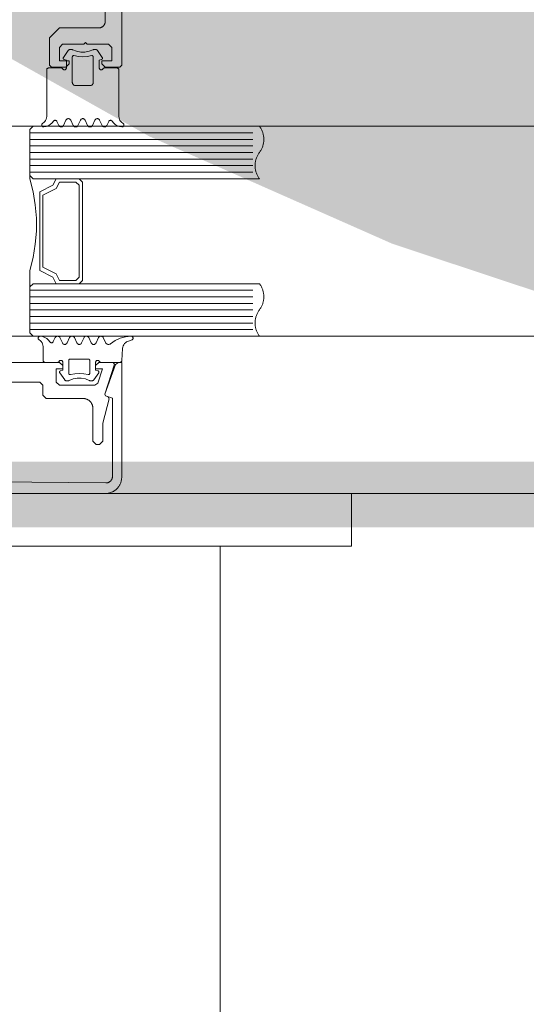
# Model space of a CAD drawing. Header units: millimetres. Extents: x 7483 to 13091, y 8111 to 13871.
# Tile 19 of 256: x 8840.55 to 8848.27, y 9212.12 to 9227.14. Entities that reach past the tile are written whole.
import ezdxf

# ---------------------------------------------------------------- set-up
doc = ezdxf.new("R2010")
doc.units = ezdxf.units.MM
doc.linetypes.add('DASHED2', pattern=[0.375, 0.25, -0.125])
doc.linetypes.add('DGN_STYLE_2', pattern=[30.2, 18.12, -12.08])
doc.layers.add('a___wymiary', color=7, linetype='Continuous', lineweight=5, true_color=0x000000)
doc.layers.add('wymiary', color=7, linetype='Continuous', lineweight=5, true_color=0xb2b2b2)
for name, color, linetype, lineweight in [('A_zaluzje', 7, 'Continuous', 15), ('CZ-SR', 106, 'Continuous', 13), ('drzwi', 30, 'Continuous', 20)]:
    doc.layers.add(name, color=color, linetype=linetype, lineweight=lineweight)
doc.layers.add('Powierzchnie', color=21, linetype='DGN_STYLE_2', lineweight=15, plot=False)
doc.styles.add('Arial', font='arial.ttf')
doc.dimstyles.new('wymiary agp1', dxfattribs={"dimtxt": 16, "dimasz": 5, "dimexe": 30, "dimexo": 60, "dimgap": 1.8, "dimtad": 1, "dimdec": 3, "dimrnd": 0.5, "dimdsep": 46, "dimtxsty": 'Arial', "dimblk": 'znacznik', "dimcen": 1.5, "dimse1": 1, "dimse2": 1, "dimclrd": 256, "dimazin": 0, "dimtfac": 1, "dimtdec": 3, "dimtmove": 1, "dimatfit": 3, "dimldrblk": 'znacznik', "dimfxl": 0, "dimlwd": -1, "dimarcsym": 0})

# ---------------------------------------------------------------- blocks, each defined once
blk = doc.blocks.new('zw$58')
for p, q in [((6.352965, 6.757207), (6.278063, 6.650213)), ((6.870836, 6.650213), (6.795885, 6.757207)), ((6.179918, 5.673681), (6.20819, 5.613097)), ((6.2807, 5.613097), (6.3182, 5.693505)), ((6.390709, 5.693505), (6.428209, 5.613097)), ((6.50067, 5.613097), (6.53817, 5.693505)), ((6.61068, 5.693505), (6.64818, 5.613097)), ((6.72069, 5.613097), (6.75819, 5.693505)), ((6.8307, 5.693505), (6.8682, 5.613097)), ((6.940709, 5.613097), (6.968932, 5.673681)), ((5.765458, 5.500001), (9.165458, 5.500001)), ((5.765458, 5.400001), (9.165458, 5.400001)), ((5.765458, 5.300001), (9.165458, 5.300001)), ((5.765458, 5.200001), (9.165458, 5.200001)), ((5.765458, 5.100001), (9.165458, 5.100001)), ((5.765458, 5.000001), (9.165458, 5.000001)), ((5.765458, 4.900001), (9.165458, 4.900001)), ((5.765458, 3.100001), (9.165458, 3.100001)), ((5.765458, 3.000001), (9.165458, 3.000001)), ((5.765458, 2.900001), (9.165458, 2.900001)), ((5.765458, 2.800001), (9.165458, 2.800001)), ((5.765458, 2.700001), (9.165458, 2.700001)), ((5.765458, 2.600001), (9.165458, 2.600001)), ((5.765458, 2.500001), (9.165458, 2.500001)), ((6.125042, 2.31632), (6.153313, 2.376909)), ((6.225823, 2.376909), (6.263323, 2.296495)), ((6.335833, 2.296495), (6.373284, 2.376909)), ((6.445794, 2.376909), (6.483294, 2.296495)), ((6.555803, 2.296495), (6.593303, 2.376909)), ((6.665813, 2.376909), (6.703313, 2.296495)), ((6.775823, 2.296495), (6.813323, 2.376909)), ((7.319817, 2.341814), (7.257952, 2.319304)), ((7.179192, 2.212816), (7.169524, 2.028435)), ((7.17343, 2.233617), (7.17343, 2.233617)), ((7.17343, 2.138372), (7.17343, 2.138372)), ((6.36386, 2.04312), (6.36386, 2.04312)), ((6.768645, 1.995494), (6.768645, 1.995494)), ((6.22094, 1.852617), (6.22094, 1.852617)), ((6.298089, 1.732793), (6.223186, 1.839788)), ((6.81596, 1.839788), (6.741009, 1.732793)), ((6.768645, 1.900243), (6.768645, 1.900243))]:
    blk.add_line(p, q)
for points in [[(6.916666, 8.0002), (6.916666, 7.2002), (6.916571, 7.195838), (6.916285, 7.191485), (6.91581, 7.187147), (6.915147, 7.182835), (6.914296, 7.178556), (6.913259, 7.174318), (6.912038, 7.17013), (6.910635, 7.165998), (6.909054, 7.161932), (6.907297, 7.157938), (6.905367, 7.154025), (6.903269, 7.1502), (6.901005, 7.14647), (6.898581, 7.142842), (6.896001, 7.139324), (6.89327, 7.135921), (6.890394, 7.132641), (6.887377, 7.129489), (6.884225, 7.126472), (6.880945, 7.123596), (6.877542, 7.120865), (6.874024, 7.118285), (6.870396, 7.115861), (6.866666, 7.113598), (6.862841, 7.111499), (6.858928, 7.109569), (6.854934, 7.107812), (6.850868, 7.106231), (6.846737, 7.104828), (6.842548, 7.103608), (6.83831, 7.10257), (6.834031, 7.101719), (6.829719, 7.101056), (6.825382, 7.100581), (6.821028, 7.100295), (6.816666, 7.1002), (6.216666, 7.1002), (6.066666, 6.9502), (6.066666, 6.5302), (6.096666, 6.5002), (6.316666, 6.5002), (6.366666, 6.5502), (6.366666, 6.6002), (6.216666, 6.6002), (6.216666, 6.8002), (6.266666, 6.8502), (6.591666, 6.8502), (6.616666, 6.8752), (6.641666, 6.8502), (6.966666, 6.8502), (7.016666, 6.8002), (7.016666, 6.6002), (6.866666, 6.6002), (6.866666, 6.5502), (6.916666, 6.5002), (7.136666, 6.5002), (7.166666, 6.5302), (7.166666, 14.7502)], [(6.420685, 6.766745), (6.41746, 6.768152), (6.414092, 6.769172), (6.410628, 6.769791), (6.407116, 6.77), (6.377526, 6.77), (6.371804, 6.769445), (6.366294, 6.767809), (6.361196, 6.765153), (6.356699, 6.761573), (6.352967, 6.757202)], [(6.420692, 6.766753), (6.47998, 6.743386), (6.542587, 6.731494), (6.606312, 6.731494), (6.668919, 6.743386), (6.728207, 6.766753)], [(6.795916, 6.757225), (6.792857, 6.760918), (6.789249, 6.764077), (6.785184, 6.766621), (6.780765, 6.768485), (6.776105, 6.769621), (6.771325, 6.77), (6.741783, 6.77), (6.738269, 6.769796), (6.734803, 6.769183), (6.731432, 6.768167), (6.728204, 6.766764)], [(6.268456, 6.475009), (6.271455, 6.470724), (6.275153, 6.467025), (6.279437, 6.464025), (6.284177, 6.461814), (6.289229, 6.460459), (6.29444, 6.460003), (6.299651, 6.460458), (6.304703, 6.46181), (6.309444, 6.46402), (6.313729, 6.467019), (6.317428, 6.470717), (6.320429, 6.475001), (6.32264, 6.47974), (6.323994, 6.484792), (6.32445, 6.490001), (6.32445, 6.610003), (6.289244, 6.619426)], [(6.278065, 6.650215), (6.276323, 6.647197), (6.275132, 6.643923), (6.274526, 6.640492), (6.274525, 6.637008), (6.275128, 6.633577), (6.276318, 6.630302), (6.278057, 6.627283), (6.280294, 6.624613), (6.282961, 6.622371), (6.285975, 6.620626), (6.289247, 6.61943)], [(6.439438, 6.676828), (6.435844, 6.677415), (6.432203, 6.67734), (6.428637, 6.676605), (6.425262, 6.675236), (6.422192, 6.673277), (6.419528, 6.670794), (6.417358, 6.667869), (6.415755, 6.664598), (6.414771, 6.661091), (6.41444, 6.657463), (6.41444, 6.27), (6.415199, 6.261318), (6.417455, 6.252899), (6.421138, 6.245), (6.426138, 6.237861), (6.4323, 6.231698), (6.43944, 6.226699), (6.447339, 6.223015), (6.455757, 6.22076), (6.46444, 6.22), (6.684459, 6.22), (6.693142, 6.22076), (6.70156, 6.223015), (6.709459, 6.226699), (6.716599, 6.231698), (6.722761, 6.237861), (6.727761, 6.245), (6.731444, 6.252899), (6.7337, 6.261318), (6.734459, 6.27), (6.734459, 6.657463), (6.734128, 6.661089), (6.733144, 6.664594), (6.731541, 6.667862), (6.729371, 6.670787), (6.726707, 6.67327), (6.723636, 6.675229), (6.720261, 6.6766), (6.716693, 6.677338), (6.71305, 6.677416), (6.709454, 6.676834)], [(6.439443, 6.676829), (6.506404, 6.663984), (6.57445, 6.659679), (6.642495, 6.663984), (6.709457, 6.676829)], [(6.880431, 6.474988), (6.87743, 6.470707), (6.87373, 6.467012), (6.869445, 6.464015), (6.864705, 6.461808), (6.859654, 6.460456), (6.854445, 6.460003), (6.849235, 6.46046), (6.844185, 6.461814), (6.839446, 6.464025), (6.835163, 6.467024), (6.831466, 6.470722), (6.828468, 6.475005), (6.826258, 6.479743), (6.824905, 6.484793), (6.82445, 6.490001), (6.82445, 6.610003), (6.859606, 6.619426)], [(6.859606, 6.619418), (6.862885, 6.620607), (6.865907, 6.622349), (6.86858, 6.624588), (6.870824, 6.627259), (6.87257, 6.630279), (6.873765, 6.633556), (6.874373, 6.636991), (6.874374, 6.640479), (6.87377, 6.643915), (6.872578, 6.647193), (6.870834, 6.650215)], [(5.963608, 5.646098), (5.980964, 5.65806), (5.995959, 5.672875), (6.00813, 5.690084), (6.017102, 5.709158), (6.022599, 5.729508), (6.02445, 5.750505), (6.02445, 6.460003), (6.024905, 6.465209), (6.026258, 6.470258), (6.028466, 6.474995), (6.031463, 6.479277), (6.035158, 6.482974), (6.039439, 6.485974), (6.044175, 6.488186), (6.049223, 6.489542), (6.05443, 6.490001), (6.242467, 6.490001), (6.247679, 6.489549), (6.252734, 6.488199), (6.257477, 6.485991), (6.261765, 6.482993), (6.265467, 6.479296), (6.26847, 6.475012)], [(7.185291, 5.646098), (7.167935, 5.65806), (7.15294, 5.672875), (7.140769, 5.690084), (7.131797, 5.709158), (7.1263, 5.729508), (7.12445, 5.750505), (7.12445, 6.460003), (7.123993, 6.465215), (7.122637, 6.470268), (7.120425, 6.475009), (7.117422, 6.479294), (7.11372, 6.482992), (7.109432, 6.48599), (7.104688, 6.488199), (7.099633, 6.489549), (7.09442, 6.490001), (6.906383, 6.490001), (6.901175, 6.489542), (6.896127, 6.488185), (6.89139, 6.485973), (6.887109, 6.482972), (6.883414, 6.479274), (6.880417, 6.474991)], [(6.390679, 5.693494), (6.387195, 5.699534), (6.382716, 5.704877), (6.377377, 5.70936), (6.371341, 5.712848), (6.364791, 5.715235), (6.357926, 5.716447), (6.350955, 5.716449), (6.344089, 5.71524), (6.337538, 5.712857), (6.3315, 5.709372), (6.326159, 5.704891), (6.321677, 5.699551), (6.31819, 5.693513)], [(6.610689, 5.693513), (6.607203, 5.699551), (6.602721, 5.704891), (6.597379, 5.709372), (6.591341, 5.712857), (6.58479, 5.71524), (6.577925, 5.716449), (6.570954, 5.716447), (6.564089, 5.715235), (6.557539, 5.712848), (6.551503, 5.70936), (6.546164, 5.704877), (6.541685, 5.699534), (6.538201, 5.693494)], [(6.830711, 5.693504), (6.827224, 5.699542), (6.82274, 5.704884), (6.817397, 5.709366), (6.811356, 5.712852), (6.804802, 5.715237), (6.797932, 5.716448), (6.790957, 5.716448), (6.784088, 5.715237), (6.777533, 5.712852), (6.771492, 5.709366), (6.766149, 5.704884), (6.761666, 5.699542), (6.758178, 5.693504)], [(5.963602, 5.646108), (5.959389, 5.643225), (5.955726, 5.639671), (5.952719, 5.635547), (5.950455, 5.630974), (5.948998, 5.626082), (5.948392, 5.621015), (5.948654, 5.615918), (5.949776, 5.61094), (5.951726, 5.606224), (5.954448, 5.601906), (5.957862, 5.598112), (5.961869, 5.594951), (5.966355, 5.592516), (5.971189, 5.590876), (5.97623, 5.590078), (5.981334, 5.590147)], [(5.981334, 5.590144), (6.015944, 5.596665), (6.048873, 5.609155), (6.079101, 5.627228), (6.10569, 5.650322), (6.127816, 5.677723)], [(6.179937, 5.673687), (6.177292, 5.678255), (6.173888, 5.68229), (6.169828, 5.685666), (6.16524, 5.688278), (6.160265, 5.690045), (6.155057, 5.690913), (6.149778, 5.690855), (6.14459, 5.689873), (6.139655, 5.687997), (6.135125, 5.685285), (6.131141, 5.681821), (6.127826, 5.677713)], [(6.208178, 5.613098), (6.211666, 5.607059), (6.216149, 5.601718), (6.221492, 5.597236), (6.227533, 5.593749), (6.234088, 5.591364), (6.240957, 5.590154), (6.247932, 5.590154), (6.254802, 5.591364), (6.261356, 5.593749), (6.267397, 5.597236), (6.27274, 5.601718), (6.277224, 5.607059), (6.280711, 5.613098)], [(6.4282, 5.613089), (6.431686, 5.607052), (6.436166, 5.601713), (6.441506, 5.597233), (6.447542, 5.593748), (6.454091, 5.591364), (6.460955, 5.590153), (6.467924, 5.590153), (6.474788, 5.591364), (6.481337, 5.593748), (6.487374, 5.597233), (6.492713, 5.601713), (6.497194, 5.607052), (6.50068, 5.613089)], [(6.648168, 5.613098), (6.651656, 5.607059), (6.656139, 5.601718), (6.661483, 5.597236), (6.667523, 5.593749), (6.674078, 5.591364), (6.680947, 5.590154), (6.687923, 5.590154), (6.694792, 5.591364), (6.701346, 5.593749), (6.707387, 5.597236), (6.71273, 5.601718), (6.717214, 5.607059), (6.720701, 5.613098)], [(6.86819, 5.613089), (6.871677, 5.607051), (6.876159, 5.601711), (6.8815, 5.59723), (6.887538, 5.593745), (6.894089, 5.591362), (6.900955, 5.590153), (6.907926, 5.590154), (6.914791, 5.591367), (6.921341, 5.593754), (6.927377, 5.597242), (6.932716, 5.601725), (6.937195, 5.607068), (6.940679, 5.613107)], [(7.021021, 5.677724), (7.017707, 5.681831), (7.013724, 5.685293), (7.009197, 5.688002), (7.004266, 5.689876), (6.999082, 5.690856), (6.993807, 5.690912), (6.988604, 5.690042), (6.983634, 5.688273), (6.979051, 5.685659), (6.974996, 5.682282), (6.971596, 5.678247), (6.968956, 5.673677)], [(7.021034, 5.677723), (7.043167, 5.650315), (7.069765, 5.627216), (7.100003, 5.609142), (7.132944, 5.596654), (7.167565, 5.590139)], [(7.167564, 5.590142), (7.172663, 5.590082), (7.177698, 5.590885), (7.182524, 5.592529), (7.187002, 5.594966), (7.191003, 5.598126), (7.194411, 5.601917), (7.197128, 5.606231), (7.199075, 5.610943), (7.200196, 5.615916), (7.200458, 5.621007), (7.199855, 5.626069), (7.198403, 5.630955), (7.196144, 5.635526), (7.193144, 5.639648), (7.189489, 5.643202), (7.185286, 5.646087)], [(5.767458, 3.152001), (5.767458, 3.400001), (5.817458, 3.600001), (5.847458, 3.800001), (5.867458, 4.000001), (5.867458, 4.200001), (5.847458, 4.400001), (5.817458, 4.600001), (5.767458, 4.800001), (5.767458, 4.848001)], [(5.817458, 4.800001), (6.167458, 4.800001), (6.117458, 4.700001), (5.917458, 4.600001), (5.917458, 3.400001), (6.117458, 3.300001), (6.167458, 3.200001), (5.817458, 3.200001)], [(5.926458, 2.399859), (5.921354, 2.399928), (5.916312, 2.399131), (5.911479, 2.39749), (5.906993, 2.395054), (5.902985, 2.391893), (5.899571, 2.388099), (5.89685, 2.383781), (5.8949, 2.379064), (5.893778, 2.374085), (5.893516, 2.368987), (5.894122, 2.363919), (5.895579, 2.359028), (5.897843, 2.354453), (5.900851, 2.350329), (5.904514, 2.346775), (5.908726, 2.343892)], [(6.213592, 2.01499), (6.210589, 2.010707), (6.206887, 2.007011), (6.2026, 2.004014), (6.197857, 2.001807), (6.192803, 2.000457), (6.187591, 2.000005), (5.999553, 2.000005), (5.994347, 2.000461), (5.9893, 2.001814), (5.984563, 2.004024), (5.980282, 2.007023), (5.976587, 2.010721), (5.97359, 2.015004), (5.971381, 2.019744), (5.970028, 2.024795), (5.969573, 2.030004), (5.969573, 2.239501), (5.967722, 2.260494), (5.962225, 2.280839), (5.953254, 2.299909), (5.941084, 2.317116), (5.926092, 2.331929), (5.908738, 2.343891)], [(6.07294, 2.312277), (6.050814, 2.339678), (6.024225, 2.362773), (5.993997, 2.380845), (5.961067, 2.393336), (5.926458, 2.399856)], [(6.072951, 2.312287), (6.076266, 2.308178), (6.08025, 2.304715), (6.08478, 2.302003), (6.089714, 2.300127), (6.094902, 2.299145), (6.100181, 2.299087), (6.105388, 2.299955), (6.110363, 2.301723), (6.114951, 2.304334), (6.11901, 2.30771), (6.122414, 2.311744), (6.125059, 2.316313)], [(6.225791, 2.3769), (6.222307, 2.382939), (6.217828, 2.388282), (6.212489, 2.392765), (6.206453, 2.396253), (6.199904, 2.398639), (6.193039, 2.399852), (6.186069, 2.399854), (6.179204, 2.398645), (6.172653, 2.396262), (6.166615, 2.392777), (6.161274, 2.388296), (6.156792, 2.382956), (6.153305, 2.376918)], [(6.263316, 2.296488), (6.266803, 2.290452), (6.271285, 2.285112), (6.276626, 2.280633), (6.282663, 2.277149), (6.289214, 2.274766), (6.296079, 2.273557), (6.303049, 2.273559), (6.309913, 2.274771), (6.316462, 2.277157), (6.322498, 2.280645), (6.327836, 2.285127), (6.332316, 2.290469), (6.3358, 2.296507)], [(6.445802, 2.376918), (6.442315, 2.382956), (6.437833, 2.388296), (6.432492, 2.392777), (6.426454, 2.396262), (6.419903, 2.398645), (6.413038, 2.399854), (6.406068, 2.399852), (6.399203, 2.398639), (6.392654, 2.396253), (6.386618, 2.392765), (6.381279, 2.388282), (6.3768, 2.382939), (6.373316, 2.3769)], [(6.483284, 2.296498), (6.486772, 2.29046), (6.491256, 2.28512), (6.496599, 2.280639), (6.502639, 2.277153), (6.509193, 2.274769), (6.516061, 2.273558), (6.523036, 2.273558), (6.529904, 2.274769), (6.536458, 2.277153), (6.542499, 2.280639), (6.547842, 2.28512), (6.552325, 2.29046), (6.555813, 2.296498)], [(6.665824, 2.376909), (6.662336, 2.382948), (6.657853, 2.388289), (6.65251, 2.392771), (6.646469, 2.396257), (6.639915, 2.398642), (6.633046, 2.399853), (6.626071, 2.399853), (6.619202, 2.398642), (6.612648, 2.396257), (6.606607, 2.392771), (6.601264, 2.388289), (6.596781, 2.382948), (6.593293, 2.376909)], [(6.703306, 2.296488), (6.706793, 2.290452), (6.711275, 2.285112), (6.716616, 2.280633), (6.722654, 2.277149), (6.729204, 2.274766), (6.736069, 2.273557), (6.743039, 2.273559), (6.749903, 2.274771), (6.756452, 2.277157), (6.762488, 2.280645), (6.767827, 2.285127), (6.772306, 2.290469), (6.77579, 2.296507)], [(6.885801, 2.3769), (6.882317, 2.382939), (6.877838, 2.388282), (6.872499, 2.392765), (6.866463, 2.396253), (6.859914, 2.398639), (6.853049, 2.399852), (6.846078, 2.399854), (6.839213, 2.398645), (6.832662, 2.396262), (6.826625, 2.392777), (6.821284, 2.388296), (6.816802, 2.382956), (6.813315, 2.376918)], [(6.885833, 2.376909), (6.920598, 2.302269), (6.925192, 2.294389), (6.931142, 2.287474), (6.938248, 2.281755), (6.946276, 2.277423), (6.954957, 2.274621), (6.964002, 2.273442), (6.973111, 2.273927), (6.98198, 2.276059), (6.990315, 2.279766), (6.997837, 2.284926)], [(7.309075, 2.399997), (7.225042, 2.391525), (7.143634, 2.36903), (7.067174, 2.333153), (6.997843, 2.284919)], [(7.257949, 2.319293), (7.239771, 2.310898), (7.223242, 2.299597), (7.208822, 2.285706), (7.196913, 2.269612), (7.187846, 2.251761), (7.181873, 2.232653), (7.179161, 2.212817)], [(7.319817, 2.341817), (7.32458, 2.344043), (7.328882, 2.347067), (7.332589, 2.350796), (7.335588, 2.355114), (7.337787, 2.359889), (7.339119, 2.364975), (7.339543, 2.370216), (7.339045, 2.37545), (7.337641, 2.380516), (7.335374, 2.38526), (7.332314, 2.389535), (7.328554, 2.393211), (7.324211, 2.396173), (7.319417, 2.398333), (7.314319, 2.399622), (7.309075, 2.400001)], [(4.666666, 0.182364), (6.925329, 0.160956), (6.929718, 0.161011), (6.934101, 0.161258), (6.938468, 0.161697), (6.942812, 0.162328), (6.947123, 0.163149), (6.951395, 0.164158), (6.955619, 0.165353), (6.959785, 0.166733), (6.963888, 0.168294), (6.967917, 0.170034), (6.971867, 0.171948), (6.975729, 0.174035), (6.979495, 0.176289), (6.983159, 0.178705), (6.986714, 0.181281), (6.990152, 0.18401), (6.993466, 0.186887), (6.996652, 0.189907), (6.999702, 0.193063), (7.00261, 0.196351), (7.005371, 0.199763), (7.00798, 0.203292), (7.010432, 0.206933), (7.012721, 0.210678), (7.014844, 0.21452), (7.016796, 0.218451), (7.018574, 0.222464), (7.020174, 0.226552), (7.021593, 0.230705), (7.022829, 0.234917), (7.023878, 0.239179), (7.024739, 0.243483), (7.025411, 0.247821), (7.025892, 0.252183), (7.026181, 0.256563), (7.026277, 0.260952), (7.026277, 1.452461), (6.919826, 1.491206), (6.907872, 1.516841), (7.071754, 1.967101), (7.118738, 2), (7.166666, 2), (7.166666, 0.25), (7.166428, 0.239095), (7.165715, 0.228211), (7.164527, 0.217369), (7.162868, 0.206588), (7.16074, 0.19589), (7.158147, 0.185295), (7.155095, 0.174824), (7.151589, 0.164495), (7.147636, 0.154329), (7.143243, 0.144346), (7.138419, 0.134563), (7.133172, 0.125), (7.127514, 0.115675), (7.121454, 0.106606), (7.115004, 0.09781), (7.108177, 0.089303), (7.100985, 0.081103), (7.093443, 0.073223), (7.085564, 0.065681), (7.077363, 0.058489), (7.068856, 0.051662), (7.06006, 0.045212), (7.050991, 0.039152), (7.041666, 0.033494), (7.032103, 0.028247), (7.022321, 0.023423), (7.012337, 0.01903), (7.002171, 0.015077), (6.991842, 0.011571), (6.981371, 0.008519), (6.970776, 0.005926), (6.960078, 0.003798), (6.949298, 0.002139), (6.938455, 0.000951), (6.927571, 0.000238), (6.916666, 0), (2.416666, 0)], [(4.692637, 1.7), (5.917637, 1.7), (5.967637, 1.65), (5.967637, 1.5), (6.017637, 1.45), (6.577637, 1.45), (6.58418, 1.449857), (6.59071, 1.449429), (6.597216, 1.448717), (6.603684, 1.447721), (6.610103, 1.446445), (6.61646, 1.444889), (6.622743, 1.443058), (6.62894, 1.440954), (6.635039, 1.438582), (6.64103, 1.435946), (6.646899, 1.433052), (6.652637, 1.429904), (6.658232, 1.426509), (6.663673, 1.422873), (6.668951, 1.419003), (6.674055, 1.414907), (6.678975, 1.410592), (6.683703, 1.406066), (6.688229, 1.401339), (6.692544, 1.396418), (6.69664, 1.391314), (6.70051, 1.386037), (6.704146, 1.380595), (6.707541, 1.375), (6.710689, 1.369262), (6.713583, 1.363393), (6.716219, 1.357403), (6.718591, 1.351303), (6.720694, 1.345106), (6.722526, 1.338823), (6.724081, 1.332466), (6.725358, 1.326047), (6.726354, 1.319579), (6.727066, 1.313073), (6.727494, 1.306543), (6.727637, 1.3), (6.727637, 0.8), (6.777637, 0.75), (6.827637, 0.75), (6.877637, 0.8), (6.877637, 1.072408), (6.976615, 1.441798), (6.957863, 1.477766), (6.920819, 1.491198), (6.908608, 1.516156), (7.056666, 1.973844), (7.037637, 2), (6.817637, 2), (6.767637, 1.95), (6.767637, 1.900499), (6.875286, 1.900499), (6.805448, 1.684611), (6.757875, 1.65), (6.217637, 1.65), (6.167637, 1.7), (6.167637, 1.900499), (6.267637, 1.900499), (6.267637, 1.95), (6.217637, 2), (3.117637, 2)], [(6.234368, 1.87058), (6.269573, 1.880004), (6.269573, 2.000005), (6.269117, 2.005215), (6.267762, 2.010267), (6.265551, 2.015007), (6.26255, 2.019291), (6.258851, 2.022988), (6.254565, 2.025987), (6.249824, 2.028197), (6.244771, 2.029549), (6.239561, 2.030004), (6.23435, 2.029547), (6.229298, 2.028191), (6.224558, 2.02598), (6.220274, 2.022978), (6.216577, 2.019279), (6.213578, 2.014994)], [(6.654535, 1.813178), (6.658129, 1.812591), (6.661769, 1.812666), (6.665336, 1.8134), (6.66871, 1.814769), (6.67178, 1.816727), (6.674444, 1.81921), (6.676614, 1.822134), (6.678218, 1.825404), (6.679202, 1.82891), (6.679534, 1.832537), (6.679534, 2.030004), (6.679231, 2.033474), (6.67833, 2.036839), (6.676859, 2.039997), (6.674863, 2.042852), (6.672402, 2.045317), (6.66955, 2.047317), (6.666395, 2.048792), (6.663032, 2.049697), (6.659563, 2.050005), (6.379534, 2.050005), (6.376065, 2.049697), (6.372702, 2.048792), (6.369547, 2.047317), (6.366695, 2.045317), (6.364234, 2.042852), (6.362238, 2.039997), (6.360767, 2.036839), (6.359867, 2.033474), (6.359563, 2.030004), (6.359563, 1.832537), (6.359895, 1.82891), (6.36088, 1.825404), (6.362483, 1.822134), (6.364653, 1.81921), (6.367317, 1.816727), (6.370387, 1.814769), (6.373761, 1.8134), (6.377328, 1.812666), (6.380968, 1.812591), (6.384562, 1.813178)], [(6.825517, 2.015004), (6.822519, 2.019288), (6.818824, 2.022985), (6.814543, 2.025985), (6.809807, 2.028195), (6.80476, 2.029548), (6.799554, 2.030004), (6.794348, 2.029548), (6.7893, 2.028195), (6.784564, 2.025985), (6.780284, 2.022986), (6.776588, 2.019288), (6.773591, 2.015005), (6.771382, 2.010265), (6.770029, 2.005214), (6.769573, 2.000005), (6.769573, 1.880004), (6.804729, 1.87058)], [(6.825542, 2.015011), (6.828539, 2.010729), (6.832234, 2.007032), (6.836515, 2.004032), (6.841251, 2.001821), (6.846299, 2.000465), (6.851507, 2.000005), (7.139544, 2.000005), (7.144585, 2.000427), (7.149484, 2.00169), (7.154101, 2.003759), (7.158305, 2.006573), (7.161976, 2.010053), (7.16501, 2.014101), (7.167321, 2.0186), (7.168842, 2.023424), (7.169532, 2.028435)], [(6.234371, 1.87057), (6.231099, 1.869375), (6.228084, 1.86763), (6.225418, 1.865388), (6.223181, 1.862718), (6.221441, 1.859699), (6.220252, 1.856425), (6.219648, 1.852994), (6.21965, 1.84951), (6.220256, 1.846079), (6.221448, 1.842805), (6.223189, 1.839788)], [(6.654538, 1.813178), (6.587585, 1.826018), (6.519549, 1.830321), (6.451512, 1.826018), (6.384559, 1.813178)], [(6.81596, 1.8398), (6.817702, 1.842819), (6.818894, 1.846094), (6.819498, 1.849526), (6.819496, 1.853011), (6.818889, 1.856443), (6.817695, 1.859717), (6.815949, 1.862734), (6.813706, 1.865403), (6.811033, 1.867643), (6.808012, 1.869385), (6.804734, 1.870576)], [(6.298092, 1.732797), (6.301824, 1.728426), (6.306321, 1.724847), (6.311418, 1.722191), (6.316928, 1.720555), (6.322649, 1.72), (6.352239, 1.72), (6.355752, 1.720209), (6.359216, 1.720828), (6.362584, 1.721849), (6.36581, 1.723257)], [(6.673335, 1.723238), (6.614045, 1.746608), (6.551435, 1.758504), (6.487705, 1.758508), (6.425094, 1.74662), (6.365801, 1.723258)], [(6.673326, 1.723237), (6.676555, 1.721833), (6.679926, 1.720818), (6.683392, 1.720204), (6.686907, 1.72), (6.716448, 1.72), (6.722167, 1.720551), (6.727675, 1.722183), (6.732772, 1.724837), (6.737269, 1.728415), (6.741001, 1.732786)]]:
    blk.add_lwpolyline(points)
for points in [[(5.815458, 4.800001), (9.265458, 4.800001), (9.25848, 4.80966), (9.251851, 4.819563), (9.245581, 4.829696), (9.239677, 4.840046), (9.234147, 4.850601), (9.228997, 4.861347), (9.224235, 4.87227), (9.219866, 4.883356), (9.215897, 4.894592), (9.212331, 4.905962), (9.209174, 4.917452), (9.20643, 4.929048), (9.204102, 4.940734), (9.202194, 4.952497), (9.200706, 4.96432), (9.199643, 4.976188), (9.199004, 4.988087), (9.198791, 5.000001), (9.199004, 5.011915), (9.199643, 5.023814), (9.200706, 5.035683), (9.202194, 5.047506), (9.204102, 5.059268), (9.20643, 5.070954), (9.209174, 5.08255), (9.212331, 5.09404), (9.215897, 5.10541), (9.219866, 5.116646), (9.224235, 5.127732), (9.228997, 5.138655), (9.234147, 5.149401), (9.239677, 5.159956), (9.245581, 5.170307), (9.251851, 5.18044), (9.25848, 5.190342), (9.265458, 5.200001), (9.272436, 5.20966), (9.279064, 5.219563), (9.285335, 5.229696), (9.291239, 5.240046), (9.296769, 5.250601), (9.301918, 5.261347), (9.306681, 5.27227), (9.311049, 5.283356), (9.315019, 5.294592), (9.318584, 5.305962), (9.321741, 5.317452), (9.324485, 5.329048), (9.326813, 5.340734), (9.328722, 5.352497), (9.330209, 5.36432), (9.331273, 5.376188), (9.331911, 5.388087), (9.332124, 5.400001), (9.331911, 5.411915), (9.331273, 5.423814), (9.330209, 5.435683), (9.328722, 5.447506), (9.326813, 5.459268), (9.324485, 5.470954), (9.321741, 5.48255), (9.318584, 5.49404), (9.315019, 5.50541), (9.311049, 5.516646), (9.306681, 5.527732), (9.301918, 5.538655), (9.296769, 5.549401), (9.291239, 5.559956), (9.285335, 5.570307), (9.279064, 5.58044), (9.272436, 5.590342), (9.265458, 5.600001), (5.815458, 5.600001), (5.765458, 5.550001), (5.765458, 4.850001), (5.815458, 4.800001)], [(6.517458, 3.200001), (6.567458, 3.250001), (6.567458, 4.750001), (6.517458, 4.800001), (6.167458, 4.800001), (6.117458, 4.700001), (5.917458, 4.600001), (5.917458, 3.400001), (6.117458, 3.300001), (6.167458, 3.200001), (6.517458, 3.200001)], [(6.467458, 3.250001), (6.517458, 3.300001), (6.517458, 4.700001), (6.467458, 4.750001), (6.217458, 4.750001), (6.167458, 4.650001), (5.967458, 4.550001), (5.967458, 3.450001), (6.167458, 3.350001), (6.217458, 3.250001), (6.467458, 3.250001)], [(5.815458, 2.400001), (9.265458, 2.400001), (9.25848, 2.40966), (9.251851, 2.419563), (9.245581, 2.429696), (9.239677, 2.440046), (9.234147, 2.450601), (9.228997, 2.461347), (9.224235, 2.47227), (9.219866, 2.483356), (9.215897, 2.494592), (9.212331, 2.505962), (9.209174, 2.517452), (9.20643, 2.529048), (9.204102, 2.540734), (9.202194, 2.552497), (9.200706, 2.56432), (9.199643, 2.576188), (9.199004, 2.588087), (9.198791, 2.600001), (9.199004, 2.611915), (9.199643, 2.623814), (9.200706, 2.635683), (9.202194, 2.647506), (9.204102, 2.659268), (9.20643, 2.670954), (9.209174, 2.68255), (9.212331, 2.69404), (9.215897, 2.70541), (9.219866, 2.716646), (9.224235, 2.727732), (9.228997, 2.738655), (9.234147, 2.749401), (9.239677, 2.759956), (9.245581, 2.770307), (9.251851, 2.78044), (9.25848, 2.790342), (9.265458, 2.800001), (9.272436, 2.80966), (9.279064, 2.819563), (9.285335, 2.829696), (9.291239, 2.840046), (9.296769, 2.850601), (9.301918, 2.861347), (9.306681, 2.87227), (9.311049, 2.883356), (9.315019, 2.894592), (9.318584, 2.905962), (9.321741, 2.917452), (9.324485, 2.929048), (9.326813, 2.940734), (9.328722, 2.952497), (9.330209, 2.96432), (9.331273, 2.976188), (9.331911, 2.988087), (9.332124, 3.000001), (9.331911, 3.011915), (9.331273, 3.023814), (9.330209, 3.035683), (9.328722, 3.047506), (9.326813, 3.059268), (9.324485, 3.070954), (9.321741, 3.08255), (9.318584, 3.09404), (9.315019, 3.10541), (9.311049, 3.116646), (9.306681, 3.127732), (9.301918, 3.138655), (9.296769, 3.149401), (9.291239, 3.159956), (9.285335, 3.170307), (9.279064, 3.18044), (9.272436, 3.190342), (9.265458, 3.200001), (5.815458, 3.200001), (5.765458, 3.150001), (5.765458, 2.450001), (5.815458, 2.400001)]]:
    blk.add_lwpolyline(points, close=True)
blk = doc.blocks.new('gfhgfhhf')
at = {"layer": 'drzwi'}
for points in [[(8212.072, 5161.751), (9892.067, 5161.751)], [(8211.905, 5158.551), (9892.067, 5158.551)], [(8209.944, 5156.151), (9892.067, 5156.151)]]:
    blk.add_lwpolyline(points, dxfattribs=at)
blk.add_blockref('zw$58', (8324.9, 5156.151), dxfattribs=at)
blk = doc.blocks.new('ghgfhgfhhaasdsd')
at = {"layer": 'A_zaluzje', "linetype": 'DASHED2', "ltscale": 100}
for points in [[(-2098.072, 13090.364), (-2098.072, 13089.564), (-2110.072, 13089.564), (-2110.072, 13090.364), (-2098.072, 13090.364)], [(-2100.072, 13089.564), (-2100.072, 13066.364), (-2108.072, 13066.364)]]:
    blk.add_lwpolyline(points, dxfattribs=at)
blk = doc.blocks.new('znacznik')
at = {"layer": 'a___wymiary'}
for p, q in [((0, 1.3936), (0, -1.3936)), ((1.3936, 0), (-1.3936, 0))]:
    blk.add_line(p, q, dxfattribs=at)
at = {"layer": 'a___wymiary', "const_width": 0.2}
blk.add_lwpolyline([(0.8759, 0.8759), (-0.8759, -0.8759)], dxfattribs=at)
blk = doc.blocks.new('*D1303')
at = {"layer": 'Defpoints', "color": 0, "transparency": 16777216}
for p in [(8555.286, 11469.362), (10277.023, 11469.362), (8692.028, 9219.562)]:
    blk.add_point(p, dxfattribs=at)
at = {"layer": 'wymiary', "color": 253, "true_color": 0x999999, "transparency": 16777216}
blk.add_line((8555.286, 9224.562), (8555.286, 11464.362), dxfattribs=at)
at = {"layer": 'wymiary', "color": 253, "true_color": 0x999999, "transparency": 16777216, "xscale": 5, "yscale": 5, "zscale": 5}
for p, rotation in [((8555.286, 11469.362), 90), ((8555.286, 9219.562), 270)]:
    blk.add_blockref('znacznik', p, dxfattribs=dict(at, rotation=rotation))
at = {"layer": 'wymiary', "color": 18, "true_color": 0x000000, "transparency": 16777216, "insert": (8545.317, 10344.462), "char_height": 16, "attachment_point": 5, "rotation": 90, "style": 'Arial'}
blk.add_mtext('2250', dxfattribs=at)
blk = doc.blocks.new('*D1310')
at = {"layer": 'Defpoints', "color": 0, "transparency": 16777216}
for p in [(11144.697, 9237.004), (8715.288, 9231.259), (11144.697, 9089.562)]:
    blk.add_point(p, dxfattribs=at)
at = {"layer": 'wymiary', "color": 253, "true_color": 0x999999, "transparency": 16777216}
blk.add_line((8720.288, 9089.562), (11139.697, 9089.562), dxfattribs=at)
at = {"layer": 'wymiary', "color": 253, "true_color": 0x999999, "transparency": 16777216, "xscale": 5, "yscale": 5, "zscale": 5, "rotation": 180}
blk.add_blockref('znacznik', (8715.288, 9089.562), dxfattribs=at)
at = {"layer": 'wymiary', "color": 253, "true_color": 0x999999, "transparency": 16777216, "xscale": 5, "yscale": 5, "zscale": 5}
blk.add_blockref('znacznik', (11144.697, 9089.562), dxfattribs=at)
at = {"layer": 'wymiary', "color": 18, "true_color": 0x000000, "transparency": 16777216, "insert": (9929.993, 9099.531), "char_height": 16, "attachment_point": 5, "style": 'Arial'}
blk.add_mtext('2429.5', dxfattribs=at)
blk = doc.blocks.new('*D1313')
at = {"layer": 'Defpoints', "color": 0, "transparency": 16777216}
for p in [(12184.895, 9219.562), (8715.288, 9201.259), (12184.895, 9059.562)]:
    blk.add_point(p, dxfattribs=at)
at = {"layer": 'wymiary', "color": 253, "true_color": 0x999999, "transparency": 16777216}
blk.add_line((8720.288, 9059.562), (12179.895, 9059.562), dxfattribs=at)
at = {"layer": 'wymiary', "color": 253, "true_color": 0x999999, "transparency": 16777216, "xscale": 5, "yscale": 5, "zscale": 5, "rotation": 180}
blk.add_blockref('znacznik', (8715.288, 9059.562), dxfattribs=at)
at = {"layer": 'wymiary', "color": 253, "true_color": 0x999999, "transparency": 16777216, "xscale": 5, "yscale": 5, "zscale": 5}
blk.add_blockref('znacznik', (12184.895, 9059.562), dxfattribs=at)
at = {"layer": 'wymiary', "color": 18, "true_color": 0x000000, "transparency": 16777216, "insert": (10450.092, 9069.536), "char_height": 16, "attachment_point": 5, "style": 'Arial'}
blk.add_mtext('3469.5', dxfattribs=at)

msp = doc.modelspace()

# ---------------------------------------------------------------- linework, layer by layer
at = {"color": 1, "const_width": 10}
msp.add_lwpolyline([(8885.8752, 9396.0115, 0.5205671), (8823.3261, 9388.7422, 0.5205671), (8823.3261, 9388.7422, 0.5205671), (8763.2025, 9369.8404, 0.5205671), (8763.2025, 9369.8404, 0.5205671), (8720.0483, 9327.6753, 0.5205671), (8720.0483, 9327.6753, 0.5205671), (8717.6228, 9267.0941, 0.5205671), (8717.6228, 9267.0941, 0.5205671), (8771.9289, 9238.4994, 0.5205671), (8771.9289, 9238.4994, 0.5205671), (8833.5083, 9238.4994, 0.5205671), (8833.5083, 9238.4994, 0.5205671), (8894.1182, 9245.2846, 0.5205671), (8894.1182, 9245.2846, 0.5205671), (8938.242, 9286.9656, 0.5205671), (8938.242, 9286.9656, 0.5205671), (8934.3637, 9347.5468, 0.5205671), (8934.3637, 9347.5468, 0.5205671)], format="xyb", close=True, dxfattribs=at)
at = {"layer": 'Powierzchnie', "const_width": 1}
msp.add_lwpolyline([(8715.2884, 11179.7122), (8715.2884, 9219.8948), (12184.8952, 9219.9116), (12184.8952, 11469.7122), (10277.0247, 11469.7122), (10277.0247, 11179.7122), (8715.2884, 11179.7122)], dxfattribs=at)
at = {"layer": 'wymiary'}
msp.add_lwpolyline([(8715.2884, 9219.9116), (8715.2884, 11179.7122), (10277.0247, 11179.7122), (10277.0247, 11469.7122), (12184.8952, 11469.7122), (12184.8952, 9219.9116)], close=True, dxfattribs=at)

# ---------------------------------------------------------------- block references
at = {"layer": 'CZ-SR'}
for name, p in [('ghgfhgfhhaasdsd', (10943.6738, -3870.4523)), ('gfhgfhhf', (510.0352, 4063.7609))]:
    msp.add_blockref(name, p, dxfattribs=at)

# ---------------------------------------------------------------- dimensions: what is measured, and where the dimension line sits
at = {"layer": 'wymiary'}
dim = msp.add_linear_dim(base=(8555.2864, 11469.3622), p1=(8692.0284, 9219.5616), p2=(10277.0226, 11469.3622), angle=90, dimstyle='wymiary agp1', override={"dimblk": 'znacznik'}, dxfattribs=at)
dim.commit()
dim.dimension.update_dxf_attribs({"geometry": '*D1303', "text_midpoint": (8545.3172, 10344.4619)})
for base, p1, p2, picture, middle in [((11144.6975, 9089.5616), (8715.2884, 9231.2593), (11144.6975, 9237.0039), '*D1310', (9929.993, 9099.5307)), ((12184.8952, 9059.5616), (8715.2884, 9201.2593), (12184.8952, 9219.5616), '*D1313', (10450.0918, 9069.5362))]:
    dim = msp.add_linear_dim(base=base, p1=p1, p2=p2, dimstyle='wymiary agp1', override={"dimblk": 'znacznik'}, dxfattribs=at)
    dim.commit()
    dim.dimension.update_dxf_attribs({"geometry": picture, "text_midpoint": middle})

doc.saveas('drawing.dxf')
